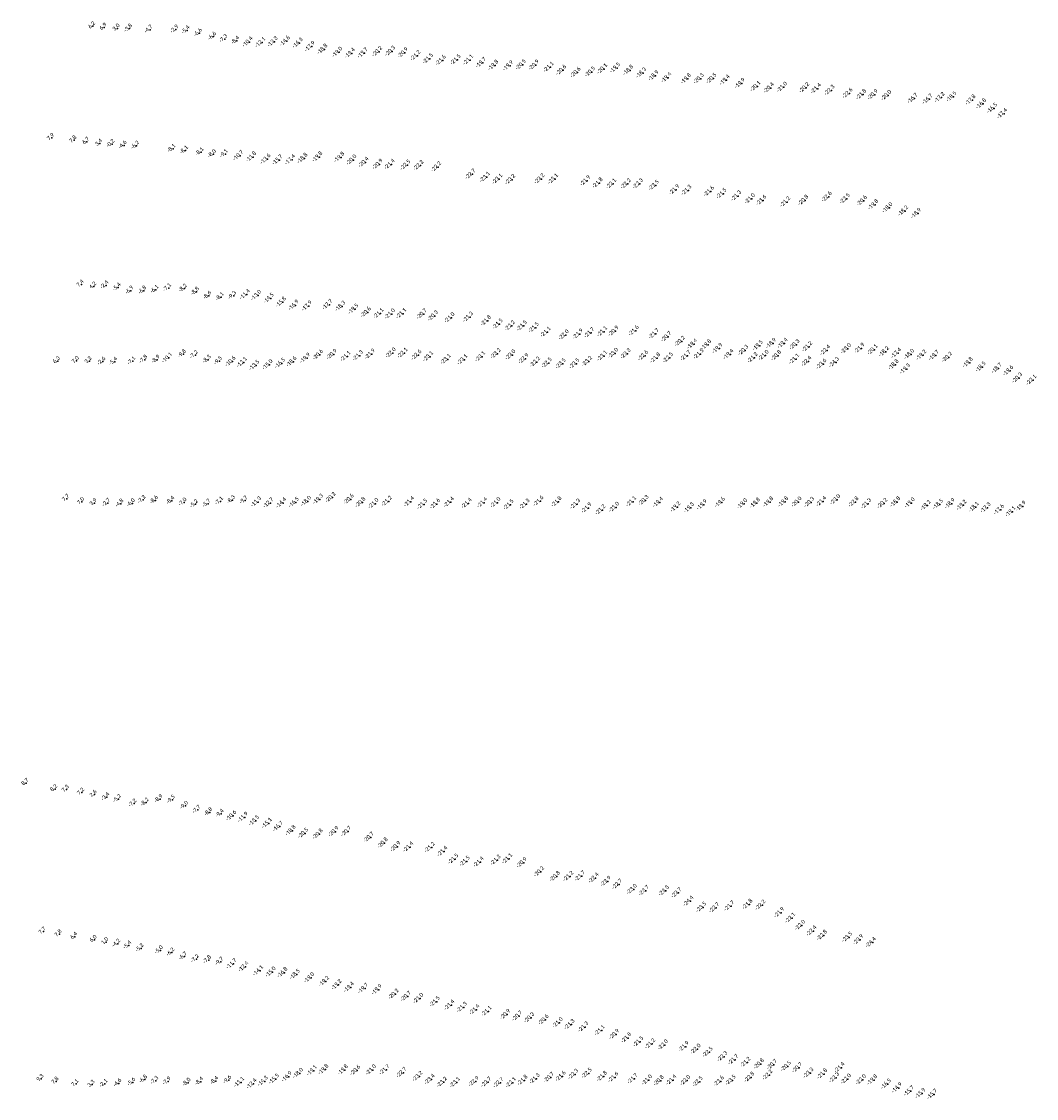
# Model space of a CAD drawing. Header units: feet. Extents: x 932366 to 949332, y 484196 to 597658.
# Tile 25 of 26: x 945463 to 949066, y 586819 to 590644. Entities that reach past the tile are written whole.
import ezdxf
from ezdxf.enums import TextEntityAlignment as Align

# ---------------------------------------------------------------- set-up
doc = ezdxf.new("R2010")
doc.units = ezdxf.units.FT
doc.layers.add('Text', color=7, linetype='Continuous')
doc.styles.add('Legend', font='calibri.ttf')

msp = doc.modelspace()

# ---------------------------------------------------------------- linework, layer by layer
at = {"layer": 'Text'}
for p in [(945716.53, 590627.43, 6.21), (945756.78, 590622.8, 6.87), (945803.26, 590620.06, 3.03), (945846.64, 590618.96, -3.77), (945919.12, 590615.24, -4.68), (946011.02, 590615.68, -2.9), (946050.98, 590612.77, -5.4), (946094.84, 590603.28, -6.6), (946144.94, 590590.6, -6.6), (946184.92, 590581.9, -7.3), (946227.3, 590575.86, -8.4), (946272.52, 590571.39, -10.4), (946317.77, 590569.53, -12.1), (946361.14, 590571.69, -13.3), (946404.63, 590573.98, -14.6), (946450.16, 590567.47, -16.3), (946493.61, 590555.01, -17.9), (946537.98, 590545.31, -18.8), (946590.96, 590534.91, -19), (946635.4, 590531.29, -19.4), (946680.89, 590532.12, -19.7), (946732.66, 590536.89, -20.2), (946778.39, 590538.32, -20.3), (946823.74, 590532.71, -20.9), (946868.49, 590522.75, -21.2), (946912.75, 590511.72, -21.5), (946958.25, 590505.94, -21.6), (947011.02, 590508.33, -21.5), (947055.55, 590507.27, -21.1), (947100.76, 590497.55, -19.7), (947144.7, 590488.27, -19.8), (947197.07, 590486.49, -19.9), (947242.51, 590490.2, -20.5), (947288.83, 590489.06, -20.9), (947341.19, 590481.81, -21.1), (947385.41, 590470.99, -20.6), (947436.79, 590462.65, -20.6), (947488.08, 590464.93, -20.5), (947531.49, 590475.65, -20.1), (947576.94, 590478.97, -19.5), (947623.61, 590470.61, -18.8), (947669.69, 590461.05, -18.3), (947713.58, 590451.14, -18.9), (947759.16, 590444.79, -19.4), (947828.75, 590440.29, -19.8), (947874.04, 590440.61, -20.3), (947919.27, 590441.47, -20.5), (947966.18, 590435.76, -19.4), (948020.21, 590424.01, -19.9), (948075.39, 590413.29, -20.1), (948169.73, 590410.57, -21), (948122.77, 590407.88, -20.4), (948248.72, 590408.44, -20.2), (948290.16, 590405.73, -21.4), (948338.36, 590399.84, -22.3), (948402.36, 590388.99, -22.6), (948450.96, 590384.54, -21.8), (948491.85, 590383.97, -20.9), (948539.86, 590381.22, -20), (948633.19, 590370.76, -16.7), (948729.2, 590373.92, -17.2), (948771.27, 590376.8, -18.5), (948686.33, 590368.17, -16.7), (948838.92, 590365.01, -17.8), (948876.58, 590351.51, -16.8), (948915.38, 590335.83, -16.5), (948951.04, 590316.62, -17.4), (945570.5, 590230.95, 7.94), (945649.86, 590222.39, 7.8), (945695.34, 590217.3, 6.7), (945741.03, 590211.08, 3.44), (945784.4, 590209.22, -0.22), (945827.36, 590204.3, -4.56), (945871.52, 590203.34, -6.22), (946000.82, 590191.7, -8.1), (946045.24, 590186.2, -8.1), (946100.65, 590179.84, -8.1), (946144.19, 590173.03, -8), (946186.79, 590173.35, -9.1), (946239.39, 590167.72, -10.7), (946284.94, 590162.98, -11.8), (946335.93, 590155.23, -13.6), (946378.29, 590152.24, -15.7), (946423.27, 590152.89, -17.4), (946467.08, 590157.82, -18.8), (946520.2, 590162.76, -19.8), (946597.91, 590161.58, -19.8), (946641.18, 590151.97, -20), (946684.22, 590143.74, -20.4), (946733.94, 590136.64, -20.9), (946776.81, 590136.62, -21.4), (946832.66, 590133.99, -22.5), (946879.53, 590132.67, -22.2), (946941.79, 590127.45, -22.2), (947063.68, 590101.75, -22.7), (947114.95, 590090.93, -23.1), (947159.05, 590084.28, -23.1), (947204.94, 590082.54, -23.2), (947308.62, 590084.94, -23.2), (947356.86, 590084.46, -23.1), (947471.24, 590077.99, -21.9), (947515.17, 590070.27, -21.8), (947563.22, 590067.23, -22.1), (947615.05, 590067.24, -22.2), (947658.11, 590067.87, -22.3), (947714.58, 590061.85, -22.5), (947787.25, 590046.27, -21.9), (947830.37, 590044.7, -21.3), (947910.39, 590040.61, -21.6), (947954.89, 590032.77, -21.5), (948006.97, 590024.54, -21.3), (948055.94, 590014.47, -21), (948096.43, 590008.77, -21.6), (948180.95, 590003.16, -21.2), (948245.22, 590008.77, -20.8), (948328.48, 590021.08, -22.6), (948392.73, 590014.35, -22.5), (948453.21, 590006.9, -20.6), (948493.51, 589993.36, -19.8), (948543.97, 589982.28, -18), (948599.57, 589970.88, -18.2), (948645.68, 589962.23, -18.9), (945675.42, 589710.61, 7.37), (945720, 589703.41, 4.2), (945762.89, 589707.1, -2.38), (945806.48, 589699.61, -5.4), (945851.04, 589688.23, -6.9), (945897.14, 589688.27, -6.8), (945940.11, 589691.43, -6.1), (945985.42, 589697.45, -7.1), (946041.09, 589695.46, -8.2), (946084.09, 589684.53, -8.8), (946128, 589670.27, -8.6), (946172.22, 589665.02, -8.1), (946216.04, 589669.76, -9.3), (946262.54, 589674.34, -11.4), (946302.66, 589671.05, -13), (946347.46, 589660.74, -14.5), (946390.63, 589647.04, -15.8), (946435.77, 589636.23, -16.9), (946482.72, 589633.3, -17.9), (946555.89, 589638.23, -17.7), (946601.59, 589632.57, -18.3), (946647.9, 589622.31, -19.5), (946692.15, 589611.09, -20.6), (946737.18, 589606.69, -21.1), (946817.96, 589606.58, -21.1), (946777.54, 589605.18, -21), (946890.66, 589604.87, -20.7), (946930.38, 589598.28, -20.3), (946989.4, 589591.68, -21), (947055.08, 589594.14, -21.3), (947118.64, 589581.17, -21.8), (947160.37, 589569.53, -21.5), (947203.51, 589562.91, -22.2), (947246.27, 589562.94, -21.5), (947288.36, 589556.75, -21.5), (947330.46, 589541, -21.1), (947394.78, 589530.78, -22), (947445.09, 589533.47, -21.9), (947485.33, 589538.1, -21.7), (947530.94, 589542.34, -21.1), (947571.43, 589543.96, -20.9), (947643.33, 589545.48, -21.6), (947714.91, 589534.86, -21.7), (947758.69, 589524.22, -20.7), (947806.79, 589508.06, -20.2), (947851.01, 589498.07, -19.4), (947900.36, 589495.56, -19.8), (948083.5, 589492.8, -19.5), (948130.9, 589500.54, -18.9), (948171.89, 589500.79, -19.4), (948214.05, 589495.98, -20.3), (946037.9, 589462.32, -9.8), (946080.2, 589459.23, -7.2), (946522.39, 589460.06, -20.6), (946571.25, 589461.56, -20.9), (946620.13, 589454.53, -21.1), (946663.99, 589457.04, -21.3), (946706.97, 589462.36, -21.9), (946780.54, 589466.77, -22), (946822.56, 589466.16, -22.1), (946871.83, 589459.11, -22.6), (946913.15, 589453.83, -23.1), (947098.23, 589453.44, -23.1), (947153.27, 589464.29, -23.2), (947205.45, 589459.77, -23), (947531.02, 589455.69, -23.1), (947570.02, 589465.47, -23), (947614.54, 589463.48, -23.3), (947676.4, 589456.95, -22.6), (947827.54, 589456.93, -21.7), (947873.74, 589462.92, -21.5), (947940.28, 589482.82, -19.9), (947979.58, 589461.46, -19.4), (948032.27, 589475.97, -20.3), (948104.46, 589458.05, -21), (948148.91, 589456.98, -20.8), (948259.19, 589488.84, -21.2), (948323.01, 589476.08, -22.4), (948396.82, 589481.78, -23), (948444.65, 589483.35, -21.9), (948491.03, 589478.04, -20.1), (948531.59, 589471.1, -18.2), (948575.17, 589465.86, -17.4), (948620.92, 589461.74, -18), (948664.27, 589458.81, -19.2), (948708.64, 589457.82, -19.7), (945591.43, 589438.04, 6.27), (945658.39, 589438.81, 7.02), (945703.75, 589438.12, 3.19), (945752.08, 589436.26, -2.58), (945793.6, 589435.69, -5.37), (945858.57, 589437.5, -7.1), (945900.65, 589442.74, -7.8), (945944.9, 589442.78, -8.9), (945986.41, 589449.3, -10.1), (946126.02, 589443.17, -8.3), (946166.13, 589437.58, -9.5), (946211.69, 589436.2, -10.6), (946252.22, 589433.06, -12.1), (946296.22, 589422.8, -13.5), (946343.24, 589424.93, -15), (946387.55, 589429.8, -16.5), (946428.35, 589435.47, -18.6), (946476.42, 589448.06, -19.9), (946975.88, 589444.31, -23.1), (947035.09, 589442.53, -23.1), (947252.21, 589446.29, -22.9), (947292.76, 589434.41, -22.2), (947334.41, 589431.24, -22.5), (947384.15, 589428.46, -23.5), (947432.59, 589428.22, -23.5), (947477.38, 589436.73, -23.2), (947719.44, 589448.56, -21.8), (947764.76, 589449.39, -22.5), (948065.35, 589449.32, -21.2), (948212.75, 589444.85, -21.1), (948256.4, 589436.78, -22.4), (948309.55, 589427.18, -23.6), (948354.44, 589433.09, -24.3), (948565.81, 589424.82, -18.8), (948755.44, 589451.48, -20.2), (948829.15, 589432.58, -19.8), (948874.98, 589417.04, -18.5), (948606.04, 589409.76, -19.3), (948931.85, 589412.12, -18.7), (948972.71, 589403.34, -19.6), (949004.48, 589377.66, -20.3), (949054.85, 589370.38, -22.1), (945624.23, 588949.39, 7.65), (945677.53, 588937.89, 6.96), (945721.67, 588933.79, 3.92), (945768.92, 588933.55, -2.68), (945815.84, 588931.66, -4.83), (945856.56, 588932.95, -5.96), (945894.84, 588944.84, -7.2), (945938.44, 588943.41, -8.6), (945996.7, 588941.46, -8.4), (946040.07, 588935.7, -7), (946080.55, 588929.5, -5.2), (946125.04, 588931.1, -5.7), (946169.45, 588939.57, -7.1), (946212.17, 588944.07, -8.3), (946256.7, 588942.73, -9.7), (946302.51, 588937.51, -11.3), (946346.29, 588933.98, -12.7), (946391.61, 588933.86, -14.4), (946436.26, 588935.48, -16.5), (946479.67, 588939.88, -18), (946522.49, 588947.08, -19.3), (946567.18, 588953.17, -20.2), (946631.56, 588946.87, -20.6), (946672.85, 588935.54, -20.8), (946719.25, 588931.72, -21), (946766.47, 588939.98, -21.2), (946845.54, 588937.98, -21.4), (946892.46, 588929.35, -21.5), (946937.88, 588930.36, -21.6), (946987.19, 588936.51, -21.4), (947050.16, 588932.61, -21.4), (947105.22, 588934.74, -21.4), (947152.5, 588934.91, -21), (947198.87, 588927.62, -21.5), (947255.81, 588929.91, -21.3), (947304.98, 588940.42, -21.6), (947369.04, 588938.01, -21.8), (947435.44, 588929.84, -21.3), (947573.42, 588918.58, -21), (947634.04, 588938.51, -21.1), (947678.09, 588942.61, -20.3), (947729.31, 588935.97, -19.4), (947791.35, 588919.59, -19.2), (947885, 588927.17, -19.9), (947948.89, 588935.81, -19.6), (948028.27, 588930.61, -19), (948073.52, 588933.3, -19.8), (948120.54, 588937.09, -19.8), (948173.95, 588937.73, -19.8), (948221.3, 588937.18, -20), (948266.16, 588936.06, -20.3), (948309.16, 588938.92, -21.4), (948358.55, 588945.39, -23), (948423.57, 588937.15, -22.8), (948468.62, 588931.17, -21.3), (948525.91, 588932.29, -20.2), (948571.89, 588937.38, -18.8), (948622.96, 588934.07, -19), (948679.64, 588925.11, -19.2), (948723.39, 588929.23, -18.5), (948765.41, 588931.38, -18.9), (948807.09, 588925.97, -19.2), (948850.72, 588918.76, -18.1), (948892.4, 588916.99, -17.3), (949017.28, 588922.02, -19.9), (947475.48, 588915.94, -21.9), (947524.89, 588909.15, -21.2), (947839.03, 588916.52, -19.3), (948939.88, 588910.2, -17.6), (948981.03, 588902.79, -19.1), (945479.93, 587939.4, 8.73), (945581.97, 587917.98, 8.19), (945622.8, 587916.18, 7.28), (945677.4, 587905.86, 7.2), (945721.68, 587898.66, 2.6), (945766.14, 587888.92, -3.37), (945807.51, 587882.64, -5.19), (945862.57, 587866.47, -7.2), (945905.71, 587869.79, -8.2), (945955.1, 587881.9, -8.9), (945998.63, 587880.14, -9.5), (946045.29, 587858.67, -9), (946089.4, 587843.83, -7.7), (946131.69, 587835.32, -8.8), (946171.82, 587829.79, -9.4), (946214.51, 587822.86, -10.6), (946255.54, 587817.28, -11.9), (946295.1, 587805.35, -13.5), (946340.92, 587796.31, -15.1), (946380.26, 587784.56, -16.7), (946425.17, 587770.13, -18.8), (946469.44, 587760.65, -20.5), (946521.34, 587757.58, -20.8), (946577.63, 587766.37, -20.9), (946622.19, 587767.03, -20.7), (946702.56, 587746.32, -20.7), (946752.1, 587726.08, -20.8), (946797.4, 587713.22, -20.9), (946842.95, 587711.94, -21.4), (946919.09, 587710.46, -21.2), (946963.93, 587696.11, -21.4), (947002.68, 587669.07, -21.5), (947043.33, 587661.35, -21.5), (947092.71, 587658.61, -21.4), (947152.95, 587665.1, -21.3), (947193.99, 587669.96, -21.1), (947245.66, 587656, -20.9), (947307.07, 587623.89, -20.2), (947363.41, 587607.27, -20.8), (947411.15, 587607.69, -21.2), (947452.27, 587608.77, -21.7), (947501.13, 587601.86, -22.4), (947544.16, 587589.85, -22.9), (947584.31, 587579.38, -22.7), (947636.42, 587561.33, -23), (947679.39, 587556.73, -23.7), (947750.11, 587556.03, -23.3), (947794.95, 587548.92, -23.7), (947837.58, 587519.35, -24.4), (947982.3, 587502.24, -21.7), (948047.03, 587508.03, -21.8), (948093.1, 587505.34, -22.2), (947882.72, 587497.96, -23.5), (947929.05, 587495.95, -22.7), (948159.71, 587478.8, -21.9), (948198.61, 587459.36, -22.1), (948233.61, 587433.85, -22), (945540.62, 587411.94, 7.65), (945597.34, 587402.51, 7.82), (945652.61, 587393.68, 6.4), (948274.38, 587413.61, -22.4), (948311.63, 587398.2, -22.8), (948400.93, 587391.42, -23.5), (945721.59, 587382.98, 5.95), (945762.93, 587374.77, 1), (945804.42, 587368.88, -4.24), (945843.88, 587362.25, -5.35), (945887.62, 587352.11, -5.21), (948440.26, 587382.21, -23.9), (948484.98, 587372.84, -24.4), (945955.8, 587345.21, -5), (945996.97, 587337.15, -6.2), (946041.39, 587322.98, -6.7), (946084.03, 587313.88, -7.2), (946127.3, 587310.38, -7.8), (946170.69, 587304.31, -9.7), (946215.28, 587296.97, -11.7), (946258.15, 587286.47, -12.4), (946309.79, 587272.28, -14.1), (946354.18, 587267.85, -15), (946395.99, 587265.91, -16.8), (946440.14, 587259.24, -18.5), (946491.09, 587247.38, -19), (946543.77, 587234.59, -19.2), (946588.31, 587222.31, -19.2), (946631.85, 587213.69, -19.4), (946682.39, 587209.41, -19.7), (946731.01, 587204.93, -19.9), (946790.89, 587189.19, -20.2), (946834.06, 587181.26, -20.7), (946878.46, 587173.97, -21), (946936.91, 587162.54, -21.5), (946988.79, 587150.38, -21.4), (947033.08, 587142.47, -21.3), (947077.79, 587134.1, -21.4), (947120.49, 587128.44, -21.1), (947186.9, 587116.82, -20.9), (947229.4, 587111.42, -20.7), (947272.27, 587105.21, -20.3), (947323.17, 587098.11, -20.6), (947373.34, 587087.9, -21), (947415.34, 587081.41, -21.3), (947464.31, 587072.62, -21.3), (947522.61, 587060.23, -21.1), (947573.74, 587046.26, -20.9), (947616.93, 587033.79, -21.8), (947659.5, 587020.03, -21.5), (947701.54, 587012.81, -21.2), (947747.19, 587009, -22), (947821.07, 587003.07, -21.9), (947863.01, 586994.04, -22), (947905.79, 586983.1, -22.5), (947957.82, 586967.47, -22.3), (947996.85, 586956.38, -21.7), (948039.88, 586947.19, -21.2), (948087.5, 586941.39, -20.8), (948134.25, 586939.01, -20.7), (948183.6, 586933.11, -20.5), (948223.48, 586927.75, -20.7), (948373.97, 586928.33, -21.4), (946411.4, 586895.84, -16.9), (946450.84, 586907.94, -18), (946500.51, 586917.52, -19.1), (946541.66, 586921.41, -19.8), (946610.5, 586920.11, -19.8), (946654.51, 586918.44, -20.6), (946710.38, 586920.11, -21), (946758.18, 586920.66, -21.7), (946818.66, 586910.43, -22.7), (946875.61, 586897.05, -23.2), (947342.24, 586893.3, -20.7), (947383.96, 586897.32, -21.6), (947428.56, 586904.66, -22.3), (947476.34, 586908.29, -22.5), (947530.35, 586897.02, -21.8), (947570.59, 586893.98, -21.6), (948053.71, 586894.03, -22.8), (948118.44, 586902.05, -22.2), (948263.4, 586909.01, -23.3), (948312.24, 586905.9, -21.8), (948354.91, 586892.31, -22.3), (945532.94, 586888.78, 9.29), (945586.21, 586879.43, 7.8), (945656.79, 586870.51, 7.08), (945714.23, 586868.38, 3.26), (945759.19, 586870.94, -2.07), (945808.85, 586872.7, -4.59), (945858.21, 586876.38, -5.62), (945900.3, 586885.9, -6.8), (945940.17, 586881.67, -7.3), (945983.64, 586879.3, -7.9), (946054.38, 586875.15, -8), (946098.95, 586878.49, -8.4), (946152.66, 586881.1, -8.4), (946198.96, 586883.92, -9.6), (946242.09, 586876.26, -11.1), (946286.7, 586870.57, -12.4), (946326.18, 586879.93, -14.3), (946365.94, 586887.58, -15.5), (946918.91, 586886.27, -23.4), (946962.38, 586876.42, -23.2), (947008.5, 586875.37, -23.1), (947075.23, 586878.91, -22.9), (947119.37, 586876.48, -22.7), (947162.86, 586874.47, -22.7), (947207.33, 586875.06, -22.1), (947248.4, 586883.13, -21.8), (947291.59, 586888.69, -21.3), (947638.92, 586888.84, -21.7), (947690.42, 586884.23, -21), (947732.03, 586881.82, -20.8), (947776.68, 586884.17, -21.4), (947826.29, 586882.33, -22), (947870.54, 586878.29, -22.5), (947945.37, 586879.92, -22.6), (947987.38, 586883.41, -23.5), (948396.45, 586887.66, -22), (948449.95, 586885.51, -22), (948489.98, 586884.37, -19.8), (948538.99, 586869.75, -16.5), (948577.56, 586856.19, -14.9), (948620.29, 586844.88, -15.7), (948660.87, 586836.69, -15.9), (948702.58, 586833.31, -15.7)]:
    msp.add_point(p, dxfattribs=at)

# ---------------------------------------------------------------- texts
at = {"layer": 'Text', "style": 'Legend'}
for s, p in [('6 2', (945716.53, 590627.43, 6.21)), ('6 9', (945756.78, 590622.8, 6.87)), ('3 0', (945803.26, 590620.06, 3.03)), ('-3 8 ', (945846.64, 590618.96, -3.77)), ('-4 7 ', (945919.12, 590615.24, -4.68)), ('-2 9 ', (946011.02, 590615.68, -2.9)), ('-5 4 ', (946050.98, 590612.77, -5.4)), ('-6 6 ', (946094.84, 590603.28, -6.6)), ('-6 6 ', (946144.94, 590590.6, -6.6)), ('-7 3 ', (946184.92, 590581.9, -7.3)), ('-8 4 ', (946227.3, 590575.86, -8.4)), ('-10 4  ', (946272.52, 590571.39, -10.4)), ('-12 1  ', (946317.77, 590569.53, -12.1)), ('-13 3  ', (946361.14, 590571.69, -13.3)), ('-14 6  ', (946404.63, 590573.98, -14.6)), ('-16 3  ', (946450.16, 590567.47, -16.3)), ('-17 9  ', (946493.61, 590555.01, -17.9)), ('-18 8  ', (946537.98, 590545.31, -18.8)), ('-19 0  ', (946590.96, 590534.91, -19)), ('-19 4  ', (946635.4, 590531.29, -19.4)), ('-19 7  ', (946680.89, 590532.12, -19.7)), ('-20 2  ', (946732.66, 590536.89, -20.2)), ('-20 3  ', (946778.39, 590538.32, -20.3)), ('-20 9  ', (946823.74, 590532.71, -20.9)), ('-21 2  ', (946868.49, 590522.75, -21.2)), ('-21 5  ', (946912.75, 590511.72, -21.5)), ('-21 6  ', (946958.25, 590505.94, -21.6)), ('-21 5  ', (947011.02, 590508.33, -21.5)), ('-21 1  ', (947055.55, 590507.27, -21.1)), ('-19 7  ', (947100.76, 590497.55, -19.7)), ('-19 8  ', (947144.7, 590488.27, -19.8)), ('-19 9  ', (947197.07, 590486.49, -19.9)), ('-20 5  ', (947242.51, 590490.2, -20.5)), ('-20 9  ', (947288.83, 590489.06, -20.9)), ('-21 1  ', (947341.19, 590481.81, -21.1)), ('-20 6  ', (947385.41, 590470.99, -20.6)), ('-20 5  ', (947488.08, 590464.93, -20.5)), ('-20 1  ', (947531.49, 590475.65, -20.1)), ('-19 5  ', (947576.94, 590478.97, -19.5)), ('-18 8  ', (947623.61, 590470.61, -18.8)), ('-20 6  ', (947436.79, 590462.65, -20.6)), ('-18 3  ', (947669.69, 590461.05, -18.3)), ('-18 9  ', (947713.58, 590451.14, -18.9)), ('-19 4  ', (947759.16, 590444.79, -19.4)), ('-19 8  ', (947828.75, 590440.29, -19.8)), ('-20 3  ', (947874.04, 590440.61, -20.3)), ('-20 5  ', (947919.27, 590441.47, -20.5)), ('-19 4  ', (947966.18, 590435.76, -19.4)), ('-19 9  ', (948020.21, 590424.01, -19.9)), ('-20 1  ', (948075.39, 590413.29, -20.1)), ('-20 4  ', (948122.77, 590407.88, -20.4)), ('-21 0  ', (948169.73, 590410.57, -21)), ('-20 2  ', (948248.72, 590408.44, -20.2)), ('-21 4  ', (948290.16, 590405.73, -21.4)), ('-22 3  ', (948338.36, 590399.84, -22.3)), ('-22 6  ', (948402.36, 590388.99, -22.6)), ('-21 8  ', (948450.96, 590384.54, -21.8)), ('-20 9  ', (948491.85, 590383.97, -20.9)), ('-20 0  ', (948539.86, 590381.22, -20)), ('-16 7  ', (948633.19, 590370.76, -16.7)), ('-16 7  ', (948686.33, 590368.17, -16.7)), ('-17 2  ', (948729.2, 590373.92, -17.2)), ('-18 5  ', (948771.27, 590376.8, -18.5)), ('-17 8  ', (948838.92, 590365.01, -17.8)), ('-16 8  ', (948876.58, 590351.51, -16.8)), ('-16 5  ', (948915.38, 590335.83, -16.5)), ('-17 4  ', (948951.04, 590316.62, -17.4)), ('7 9', (945570.5, 590230.95, 7.94)), ('7 8', (945649.86, 590222.39, 7.8)), ('6 7', (945695.34, 590217.3, 6.7)), ('3 4', (945741.03, 590211.08, 3.44)), ('-0 2 ', (945784.4, 590209.22, -0.22)), ('-4 6 ', (945827.36, 590204.3, -4.56)), ('-6 2 ', (945871.52, 590203.34, -6.22)), ('-8 1 ', (946000.82, 590191.7, -8.1)), ('-8 1 ', (946045.24, 590186.2, -8.1)), ('-8 1 ', (946100.65, 590179.84, -8.1)), ('-8 0 ', (946144.19, 590173.03, -8)), ('-9 1 ', (946186.79, 590173.35, -9.1)), ('-10 7  ', (946239.39, 590167.72, -10.7)), ('-11 8  ', (946284.94, 590162.98, -11.8)), ('-19 8  ', (946520.2, 590162.76, -19.8)), ('-19 8  ', (946597.91, 590161.58, -19.8)), ('-13 6  ', (946335.93, 590155.23, -13.6)), ('-15 7  ', (946378.29, 590152.24, -15.7)), ('-17 4  ', (946423.27, 590152.89, -17.4)), ('-18 8  ', (946467.08, 590157.82, -18.8)), ('-20 0  ', (946641.18, 590151.97, -20)), ('-20 4  ', (946684.22, 590143.74, -20.4)), ('-20 9  ', (946733.94, 590136.64, -20.9)), ('-21 4  ', (946776.81, 590136.62, -21.4)), ('-22 5  ', (946832.66, 590133.99, -22.5)), ('-22 2  ', (946879.53, 590132.67, -22.2)), ('-22 2  ', (946941.79, 590127.45, -22.2)), ('-22 7  ', (947063.68, 590101.75, -22.7)), ('-23 1  ', (947114.95, 590090.93, -23.1)), ('-23 1  ', (947159.05, 590084.28, -23.1)), ('-23 2  ', (947308.62, 590084.94, -23.2)), ('-23 1  ', (947356.86, 590084.46, -23.1)), ('-23 2  ', (947204.94, 590082.54, -23.2)), ('-21 9  ', (947471.24, 590077.99, -21.9)), ('-21 8  ', (947515.17, 590070.27, -21.8)), ('-22 1  ', (947563.22, 590067.23, -22.1)), ('-22 2  ', (947615.05, 590067.24, -22.2)), ('-22 3  ', (947658.11, 590067.87, -22.3)), ('-22 5  ', (947714.58, 590061.85, -22.5)), ('-21 9  ', (947787.25, 590046.27, -21.9)), ('-21 3  ', (947830.37, 590044.7, -21.3)), ('-21 6  ', (947910.39, 590040.61, -21.6)), ('-21 5  ', (947954.89, 590032.77, -21.5)), ('-21 3  ', (948006.97, 590024.54, -21.3)), ('-21 0  ', (948055.94, 590014.47, -21)), ('-21 6  ', (948096.43, 590008.77, -21.6)), ('-20 8  ', (948245.22, 590008.77, -20.8)), ('-22 6  ', (948328.48, 590021.08, -22.6)), ('-22 5  ', (948392.73, 590014.35, -22.5)), ('-20 6  ', (948453.21, 590006.9, -20.6)), ('-21 2  ', (948180.95, 590003.16, -21.2)), ('-19 8  ', (948493.51, 589993.36, -19.8)), ('-18 0  ', (948543.97, 589982.28, -18)), ('-18 2  ', (948599.57, 589970.88, -18.2)), ('-18 9  ', (948645.68, 589962.23, -18.9)), ('7 4', (945675.42, 589710.61, 7.37)), ('4 2', (945720, 589703.41, 4.2)), ('-2 4 ', (945762.89, 589707.1, -2.38)), ('-5 4 ', (945806.48, 589699.61, -5.4)), ('-6 9 ', (945851.04, 589688.23, -6.9)), ('-6 8 ', (945897.14, 589688.27, -6.8)), ('-6 1 ', (945940.11, 589691.43, -6.1)), ('-7 1 ', (945985.42, 589697.45, -7.1)), ('-8 2 ', (946041.09, 589695.46, -8.2)), ('-8 8 ', (946084.09, 589684.53, -8.8)), ('-8 6 ', (946128, 589670.27, -8.6)), ('-8 1 ', (946172.22, 589665.02, -8.1)), ('-9 3 ', (946216.04, 589669.76, -9.3)), ('-11 4  ', (946262.54, 589674.34, -11.4)), ('-13 0  ', (946302.66, 589671.05, -13)), ('-14 5  ', (946347.46, 589660.74, -14.5)), ('-15 8  ', (946390.63, 589647.04, -15.8)), ('-16 9  ', (946435.77, 589636.23, -16.9)), ('-17 9  ', (946482.72, 589633.3, -17.9)), ('-17 7  ', (946555.89, 589638.23, -17.7)), ('-18 3  ', (946601.59, 589632.57, -18.3)), ('-19 5  ', (946647.9, 589622.31, -19.5)), ('-20 6  ', (946692.15, 589611.09, -20.6)), ('-21 1  ', (946737.18, 589606.69, -21.1)), ('-21 0  ', (946777.54, 589605.18, -21)), ('-21 1  ', (946817.96, 589606.58, -21.1)), ('-20 7  ', (946890.66, 589604.87, -20.7)), ('-20 3  ', (946930.38, 589598.28, -20.3)), ('-21 0  ', (946989.4, 589591.68, -21)), ('-21 3  ', (947055.08, 589594.14, -21.3)), ('-21 8  ', (947118.64, 589581.17, -21.8)), ('-21 5  ', (947160.37, 589569.53, -21.5)), ('-22 2  ', (947203.51, 589562.91, -22.2)), ('-21 5  ', (947246.27, 589562.94, -21.5)), ('-21 5  ', (947288.36, 589556.75, -21.5)), ('-21 1  ', (947330.46, 589541, -21.1)), ('-22 0  ', (947394.78, 589530.78, -22)), ('-21 9  ', (947445.09, 589533.47, -21.9)), ('-21 7  ', (947485.33, 589538.1, -21.7)), ('-21 1  ', (947530.94, 589542.34, -21.1)), ('-20 9  ', (947571.43, 589543.96, -20.9)), ('-21 6  ', (947643.33, 589545.48, -21.6)), ('-21 7  ', (947714.91, 589534.86, -21.7)), ('-20 7  ', (947758.69, 589524.22, -20.7)), ('-20 2  ', (947806.79, 589508.06, -20.2)), ('-19 4  ', (947851.01, 589498.07, -19.4)), ('-19 8  ', (947900.36, 589495.56, -19.8)), ('-19 9  ', (947940.28, 589482.82, -19.9)), ('-20 3  ', (948032.27, 589475.97, -20.3)), ('-19 5  ', (948083.5, 589492.8, -19.5)), ('-18 9  ', (948130.9, 589500.54, -18.9)), ('-19 4  ', (948171.89, 589500.79, -19.4)), ('-20 3  ', (948214.05, 589495.98, -20.3)), ('-21 2  ', (948259.19, 589488.84, -21.2)), ('-22 4  ', (948323.01, 589476.08, -22.4)), ('-23 0  ', (948396.82, 589481.78, -23)), ('-21 9  ', (948444.65, 589483.35, -21.9)), ('-20 1  ', (948491.03, 589478.04, -20.1)), ('-18 2  ', (948531.59, 589471.1, -18.2)), ('6 3', (945591.43, 589438.04, 6.27)), ('7 0', (945658.39, 589438.81, 7.02)), ('3 2', (945703.75, 589438.12, 3.19)), ('-2 6 ', (945752.08, 589436.26, -2.58)), ('-5 4 ', (945793.6, 589435.69, -5.37)), ('-7 1 ', (945858.57, 589437.5, -7.1)), ('-7 8 ', (945900.65, 589442.74, -7.8)), ('-8 9 ', (945944.9, 589442.78, -8.9)), ('-10 1  ', (945986.41, 589449.3, -10.1)), ('-9 8 ', (946037.9, 589462.32, -9.8)), ('-7 2 ', (946080.2, 589459.23, -7.2)), ('-8 3 ', (946126.02, 589443.17, -8.3)), ('-9 5 ', (946166.13, 589437.58, -9.5)), ('-10 6  ', (946211.69, 589436.2, -10.6)), ('-18 6  ', (946428.35, 589435.47, -18.6)), ('-19 9  ', (946476.42, 589448.06, -19.9)), ('-20 6  ', (946522.39, 589460.06, -20.6)), ('-20 9  ', (946571.25, 589461.56, -20.9)), ('-21 1  ', (946620.13, 589454.53, -21.1)), ('-21 3  ', (946663.99, 589457.04, -21.3)), ('-21 9  ', (946706.97, 589462.36, -21.9)), ('-22 0  ', (946780.54, 589466.77, -22)), ('-22 1  ', (946822.56, 589466.16, -22.1)), ('-22 6  ', (946871.83, 589459.11, -22.6)), ('-23 1  ', (946913.15, 589453.83, -23.1)), ('-23 1  ', (946975.88, 589444.31, -23.1)), ('-23 1  ', (947035.09, 589442.53, -23.1)), ('-23 1  ', (947098.23, 589453.44, -23.1)), ('-23 2  ', (947153.27, 589464.29, -23.2)), ('-23 0  ', (947205.45, 589459.77, -23)), ('-22 9  ', (947252.21, 589446.29, -22.9)), ('-22 2  ', (947292.76, 589434.41, -22.2)), ('-23 2  ', (947477.38, 589436.73, -23.2)), ('-23 1  ', (947531.02, 589455.69, -23.1)), ('-23 0  ', (947570.02, 589465.47, -23)), ('-23 3  ', (947614.54, 589463.48, -23.3)), ('-22 6  ', (947676.4, 589456.95, -22.6)), ('-21 8  ', (947719.44, 589448.56, -21.8)), ('-22 5  ', (947764.76, 589449.39, -22.5)), ('-21 7  ', (947827.54, 589456.93, -21.7)), ('-21 5  ', (947873.74, 589462.92, -21.5)), ('-19 4  ', (947979.58, 589461.46, -19.4)), ('-21 2  ', (948065.35, 589449.32, -21.2)), ('-21 0  ', (948104.46, 589458.05, -21)), ('-20 8  ', (948148.91, 589456.98, -20.8)), ('-21 1  ', (948212.75, 589444.85, -21.1)), ('-22 4  ', (948256.4, 589436.78, -22.4)), ('-24 3  ', (948354.44, 589433.09, -24.3)), ('-17 4  ', (948575.17, 589465.86, -17.4)), ('-18 0  ', (948620.92, 589461.74, -18)), ('-19 2  ', (948664.27, 589458.81, -19.2)), ('-19 7  ', (948708.64, 589457.82, -19.7)), ('-20 2  ', (948755.44, 589451.48, -20.2)), ('-19 8  ', (948829.15, 589432.58, -19.8)), ('-12 1  ', (946252.22, 589433.06, -12.1)), ('-13 5  ', (946296.22, 589422.8, -13.5)), ('-15 0  ', (946343.24, 589424.93, -15)), ('-16 5  ', (946387.55, 589429.8, -16.5)), ('-22 5  ', (947334.41, 589431.24, -22.5)), ('-23 5  ', (947384.15, 589428.46, -23.5)), ('-23 5  ', (947432.59, 589428.22, -23.5)), ('-23 6  ', (948309.55, 589427.18, -23.6)), ('-18 8  ', (948565.81, 589424.82, -18.8)), ('-19 3  ', (948606.04, 589409.76, -19.3)), ('-18 5  ', (948874.98, 589417.04, -18.5)), ('-18 7  ', (948931.85, 589412.12, -18.7)), ('-19 6  ', (948972.71, 589403.34, -19.6)), ('-20 3  ', (949004.48, 589377.66, -20.3)), ('-22 1  ', (949054.85, 589370.38, -22.1)), ('7 7', (945624.23, 588949.39, 7.65)), ('7 0', (945677.53, 588937.89, 6.96)), ('-7 2 ', (945894.84, 588944.84, -7.2)), ('-8 6 ', (945938.44, 588943.41, -8.6)), ('-8 4 ', (945996.7, 588941.46, -8.4)), ('-7 1 ', (946169.45, 588939.57, -7.1)), ('-8 3 ', (946212.17, 588944.07, -8.3)), ('-9 7 ', (946256.7, 588942.73, -9.7)), ('-11 3  ', (946302.51, 588937.51, -11.3)), ('-12 7  ', (946346.29, 588933.98, -12.7)), ('-16 5  ', (946436.26, 588935.48, -16.5)), ('-18 0  ', (946479.67, 588939.88, -18)), ('-19 3  ', (946522.49, 588947.08, -19.3)), ('-20 2  ', (946567.18, 588953.17, -20.2)), ('-20 6  ', (946631.56, 588946.87, -20.6)), ('-20 8  ', (946672.85, 588935.54, -20.8)), ('-21 2  ', (946766.47, 588939.98, -21.2)), ('-21 4  ', (946845.54, 588937.98, -21.4)), ('-21 4  ', (946987.19, 588936.51, -21.4)), ('-21 0  ', (947152.5, 588934.91, -21)), ('-21 6  ', (947304.98, 588940.42, -21.6)), ('-21 8  ', (947369.04, 588938.01, -21.8)), ('-21 1  ', (947634.04, 588938.51, -21.1)), ('-20 3  ', (947678.09, 588942.61, -20.3)), ('-19 4  ', (947729.31, 588935.97, -19.4)), ('-19 6  ', (947948.89, 588935.81, -19.6)), ('-19 8  ', (948120.54, 588937.09, -19.8)), ('-19 8  ', (948173.95, 588937.73, -19.8)), ('-20 0  ', (948221.3, 588937.18, -20)), ('-20 3  ', (948266.16, 588936.06, -20.3)), ('-21 4  ', (948309.16, 588938.92, -21.4)), ('-23 0  ', (948358.55, 588945.39, -23)), ('-22 8  ', (948423.57, 588937.15, -22.8)), ('-18 8  ', (948571.89, 588937.38, -18.8)), ('3 9', (945721.67, 588933.79, 3.92)), ('-2 7 ', (945768.92, 588933.55, -2.68)), ('-4 8 ', (945815.84, 588931.66, -4.83)), ('-6 0 ', (945856.56, 588932.95, -5.96)), ('-7 0 ', (946040.07, 588935.7, -7)), ('-5 2 ', (946080.55, 588929.5, -5.2)), ('-5 7 ', (946125.04, 588931.1, -5.7)), ('-14 4  ', (946391.61, 588933.86, -14.4)), ('-21 0  ', (946719.25, 588931.72, -21)), ('-21 5  ', (946892.46, 588929.35, -21.5)), ('-21 6  ', (946937.88, 588930.36, -21.6)), ('-21 4  ', (947050.16, 588932.61, -21.4)), ('-21 4  ', (947105.22, 588934.74, -21.4)), ('-21 5  ', (947198.87, 588927.62, -21.5)), ('-21 3  ', (947255.81, 588929.91, -21.3)), ('-21 3  ', (947435.44, 588929.84, -21.3)), ('-21 9  ', (947475.48, 588915.94, -21.9)), ('-21 2  ', (947524.89, 588909.15, -21.2)), ('-21 0  ', (947573.42, 588918.58, -21)), ('-19 2  ', (947791.35, 588919.59, -19.2)), ('-19 3  ', (947839.03, 588916.52, -19.3)), ('-19 9  ', (947885, 588927.17, -19.9)), ('-19 0  ', (948028.27, 588930.61, -19)), ('-19 8  ', (948073.52, 588933.3, -19.8)), ('-21 3  ', (948468.62, 588931.17, -21.3)), ('-20 2  ', (948525.91, 588932.29, -20.2)), ('-19 0  ', (948622.96, 588934.07, -19)), ('-19 2  ', (948679.64, 588925.11, -19.2)), ('-18 5  ', (948723.39, 588929.23, -18.5)), ('-18 9  ', (948765.41, 588931.38, -18.9)), ('-19 2  ', (948807.09, 588925.97, -19.2)), ('-18 1  ', (948850.72, 588918.76, -18.1)), ('-17 3  ', (948892.4, 588916.99, -17.3)), ('-17 6  ', (948939.88, 588910.2, -17.6)), ('-19 1  ', (948981.03, 588902.79, -19.1)), ('-19 9  ', (949017.28, 588922.02, -19.9)), ('8 7', (945479.93, 587939.4, 8.73)), ('8 2', (945581.97, 587917.98, 8.19)), ('7 3', (945622.8, 587916.18, 7.28)), ('7 2', (945677.4, 587905.86, 7.2)), ('2 6', (945721.68, 587898.66, 2.6)), ('-3 4 ', (945766.14, 587888.92, -3.37)), ('-5 2 ', (945807.51, 587882.64, -5.19)), ('-7 2 ', (945862.57, 587866.47, -7.2)), ('-8 2 ', (945905.71, 587869.79, -8.2)), ('-8 9 ', (945955.1, 587881.9, -8.9)), ('-9 5 ', (945998.63, 587880.14, -9.5)), ('-9 0 ', (946045.29, 587858.67, -9)), ('-7 7 ', (946089.4, 587843.83, -7.7)), ('-8 8 ', (946131.69, 587835.32, -8.8)), ('-9 4 ', (946171.82, 587829.79, -9.4)), ('-10 6  ', (946214.51, 587822.86, -10.6)), ('-11 9  ', (946255.54, 587817.28, -11.9)), ('-13 5  ', (946295.1, 587805.35, -13.5)), ('-15 1  ', (946340.92, 587796.31, -15.1)), ('-16 7  ', (946380.26, 587784.56, -16.7)), ('-18 8  ', (946425.17, 587770.13, -18.8)), ('-20 5  ', (946469.44, 587760.65, -20.5)), ('-20 8  ', (946521.34, 587757.58, -20.8)), ('-20 9  ', (946577.63, 587766.37, -20.9)), ('-20 7  ', (946622.19, 587767.03, -20.7)), ('-20 7  ', (946702.56, 587746.32, -20.7)), ('-20 8  ', (946752.1, 587726.08, -20.8)), ('-20 9  ', (946797.4, 587713.22, -20.9)), ('-21 4  ', (946842.95, 587711.94, -21.4)), ('-21 2  ', (946919.09, 587710.46, -21.2)), ('-21 4  ', (946963.93, 587696.11, -21.4)), ('-21 5  ', (947002.68, 587669.07, -21.5)), ('-21 5  ', (947043.33, 587661.35, -21.5)), ('-21 4  ', (947092.71, 587658.61, -21.4)), ('-21 3  ', (947152.95, 587665.1, -21.3)), ('-21 1  ', (947193.99, 587669.96, -21.1)), ('-20 9  ', (947245.66, 587656, -20.9)), ('-20 2  ', (947307.07, 587623.89, -20.2)), ('-20 8  ', (947363.41, 587607.27, -20.8)), ('-21 2  ', (947411.15, 587607.69, -21.2)), ('-21 7  ', (947452.27, 587608.77, -21.7)), ('-22 4  ', (947501.13, 587601.86, -22.4)), ('-22 9  ', (947544.16, 587589.85, -22.9)), ('-22 7  ', (947584.31, 587579.38, -22.7)), ('-23 0  ', (947636.42, 587561.33, -23)), ('-23 7  ', (947679.39, 587556.73, -23.7)), ('-23 3  ', (947750.11, 587556.03, -23.3)), ('-23 7  ', (947794.95, 587548.92, -23.7)), ('-24 4  ', (947837.58, 587519.35, -24.4)), ('-23 5  ', (947882.72, 587497.96, -23.5)), ('-22 7  ', (947929.05, 587495.95, -22.7)), ('-21 7  ', (947982.3, 587502.24, -21.7)), ('-21 8  ', (948047.03, 587508.03, -21.8)), ('-22 2  ', (948093.1, 587505.34, -22.2)), ('-21 9  ', (948159.71, 587478.8, -21.9)), ('-22 1  ', (948198.61, 587459.36, -22.1)), ('7 7', (945540.62, 587411.94, 7.65)), ('-22 0  ', (948233.61, 587433.85, -22)), ('-22 4  ', (948274.38, 587413.61, -22.4)), ('7 8', (945597.34, 587402.51, 7.82)), ('6 4', (945652.61, 587393.68, 6.4)), ('6 0', (945721.59, 587382.98, 5.95)), ('1 0', (945762.93, 587374.77, 1)), ('-22 8  ', (948311.63, 587398.2, -22.8)), ('-23 5  ', (948400.93, 587391.42, -23.5)), ('-23 9  ', (948440.26, 587382.21, -23.9)), ('-24 4  ', (948484.98, 587372.84, -24.4)), ('-4 2 ', (945804.42, 587368.88, -4.24)), ('-5 4 ', (945843.88, 587362.25, -5.35)), ('-5 2 ', (945887.62, 587352.11, -5.21)), ('-5 0 ', (945955.8, 587345.21, -5)), ('-6 2 ', (945996.97, 587337.15, -6.2)), ('-6 7 ', (946041.39, 587322.98, -6.7)), ('-7 2 ', (946084.03, 587313.88, -7.2)), ('-7 8 ', (946127.3, 587310.38, -7.8)), ('-9 7 ', (946170.69, 587304.31, -9.7)), ('-11 7  ', (946215.28, 587296.97, -11.7)), ('-12 4  ', (946258.15, 587286.47, -12.4)), ('-14 1  ', (946309.79, 587272.28, -14.1)), ('-15 0  ', (946354.18, 587267.85, -15)), ('-16 8  ', (946395.99, 587265.91, -16.8)), ('-18 5  ', (946440.14, 587259.24, -18.5)), ('-19 0  ', (946491.09, 587247.38, -19)), ('-19 2  ', (946543.77, 587234.59, -19.2)), ('-19 2  ', (946588.31, 587222.31, -19.2)), ('-19 4  ', (946631.85, 587213.69, -19.4)), ('-19 7  ', (946682.39, 587209.41, -19.7)), ('-19 9  ', (946731.01, 587204.93, -19.9)), ('-20 2  ', (946790.89, 587189.19, -20.2)), ('-20 7  ', (946834.06, 587181.26, -20.7)), ('-21 0  ', (946878.46, 587173.97, -21)), ('-21 5  ', (946936.91, 587162.54, -21.5)), ('-21 4  ', (946988.79, 587150.38, -21.4)), ('-21 3  ', (947033.08, 587142.47, -21.3)), ('-21 4  ', (947077.79, 587134.1, -21.4)), ('-21 1  ', (947120.49, 587128.44, -21.1)), ('-20 9  ', (947186.9, 587116.82, -20.9)), ('-20 7  ', (947229.4, 587111.42, -20.7)), ('-20 3  ', (947272.27, 587105.21, -20.3)), ('-20 6  ', (947323.17, 587098.11, -20.6)), ('-21 0  ', (947373.34, 587087.9, -21)), ('-21 3  ', (947415.34, 587081.41, -21.3)), ('-21 3  ', (947464.31, 587072.62, -21.3)), ('-21 1  ', (947522.61, 587060.23, -21.1)), ('-20 9  ', (947573.74, 587046.26, -20.9)), ('-21 8  ', (947616.93, 587033.79, -21.8)), ('-21 5  ', (947659.5, 587020.03, -21.5)), ('-21 2  ', (947701.54, 587012.81, -21.2)), ('-22 0  ', (947747.19, 587009, -22)), ('-21 9  ', (947821.07, 587003.07, -21.9)), ('-22 0  ', (947863.01, 586994.04, -22)), ('-22 5  ', (947905.79, 586983.1, -22.5)), ('-22 3  ', (947957.82, 586967.47, -22.3)), ('-21 7  ', (947996.85, 586956.38, -21.7)), ('-21 2  ', (948039.88, 586947.19, -21.2)), ('-18 0  ', (946450.84, 586907.94, -18)), ('-19 1  ', (946500.51, 586917.52, -19.1)), ('-19 8  ', (946541.66, 586921.41, -19.8)), ('-19 8  ', (946610.5, 586920.11, -19.8)), ('-20 6  ', (946654.51, 586918.44, -20.6)), ('-21 0  ', (946710.38, 586920.11, -21)), ('-21 7  ', (946758.18, 586920.66, -21.7)), ('-22 7  ', (946818.66, 586910.43, -22.7)), ('-22 5  ', (947476.34, 586908.29, -22.5)), ('-20 8  ', (948087.5, 586941.39, -20.8)), ('-20 7  ', (948134.25, 586939.01, -20.7)), ('-20 5  ', (948183.6, 586933.11, -20.5)), ('-20 7  ', (948223.48, 586927.75, -20.7)), ('-23 3  ', (948263.4, 586909.01, -23.3)), ('-21 4  ', (948373.97, 586928.33, -21.4)), ('9 3', (945532.94, 586888.78, 9.29)), ('7 8', (945586.21, 586879.43, 7.8)), ('-4 6 ', (945808.85, 586872.7, -4.59)), ('-5 6 ', (945858.21, 586876.38, -5.62)), ('-6 8 ', (945900.3, 586885.9, -6.8)), ('-7 3 ', (945940.17, 586881.67, -7.3)), ('-7 9 ', (945983.64, 586879.3, -7.9)), ('-8 0 ', (946054.38, 586875.15, -8)), ('-8 4 ', (946098.95, 586878.49, -8.4)), ('-8 4 ', (946152.66, 586881.1, -8.4)), ('-9 6 ', (946198.96, 586883.92, -9.6)), ('-11 1  ', (946242.09, 586876.26, -11.1)), ('-12 4  ', (946286.7, 586870.57, -12.4)), ('-14 3  ', (946326.18, 586879.93, -14.3)), ('-15 5  ', (946365.94, 586887.58, -15.5)), ('-16 9  ', (946411.4, 586895.84, -16.9)), ('-23 2  ', (946875.61, 586897.05, -23.2)), ('-23 4  ', (946918.91, 586886.27, -23.4)), ('-23 2  ', (946962.38, 586876.42, -23.2)), ('-23 1  ', (947008.5, 586875.37, -23.1)), ('-22 9  ', (947075.23, 586878.91, -22.9)), ('-22 7  ', (947119.37, 586876.48, -22.7)), ('-22 7  ', (947162.86, 586874.47, -22.7)), ('-22 1  ', (947207.33, 586875.06, -22.1)), ('-21 8  ', (947248.4, 586883.13, -21.8)), ('-21 3  ', (947291.59, 586888.69, -21.3)), ('-20 7  ', (947342.24, 586893.3, -20.7)), ('-21 6  ', (947383.96, 586897.32, -21.6)), ('-22 3  ', (947428.56, 586904.66, -22.3)), ('-21 8  ', (947530.35, 586897.02, -21.8)), ('-21 6  ', (947570.59, 586893.98, -21.6)), ('-21 7  ', (947638.92, 586888.84, -21.7)), ('-21 0  ', (947690.42, 586884.23, -21)), ('-20 8  ', (947732.03, 586881.82, -20.8)), ('-21 4  ', (947776.68, 586884.17, -21.4)), ('-22 0  ', (947826.29, 586882.33, -22)), ('-22 5  ', (947870.54, 586878.29, -22.5)), ('-22 6  ', (947945.37, 586879.92, -22.6)), ('-23 5  ', (947987.38, 586883.41, -23.5)), ('-22 8  ', (948053.71, 586894.03, -22.8)), ('-22 2  ', (948118.44, 586902.05, -22.2)), ('-21 8  ', (948312.24, 586905.9, -21.8)), ('-22 3  ', (948354.91, 586892.31, -22.3)), ('-22 0  ', (948396.45, 586887.66, -22)), ('-22 0  ', (948449.95, 586885.51, -22)), ('-19 8  ', (948489.98, 586884.37, -19.8)), ('-16 5  ', (948538.99, 586869.75, -16.5)), ('7 1', (945656.79, 586870.51, 7.08)), ('3 3', (945714.23, 586868.38, 3.26)), ('-2 1 ', (945759.19, 586870.94, -2.07)), ('-14 9  ', (948577.56, 586856.19, -14.9)), ('-15 7  ', (948620.29, 586844.88, -15.7)), ('-15 9  ', (948660.87, 586836.69, -15.9)), ('-15 7  ', (948702.58, 586833.31, -15.7))]:
    msp.add_text(s, height=14, rotation=45, dxfattribs=at).set_placement(p, align=Align.CENTER)

doc.saveas('drawing.dxf')
